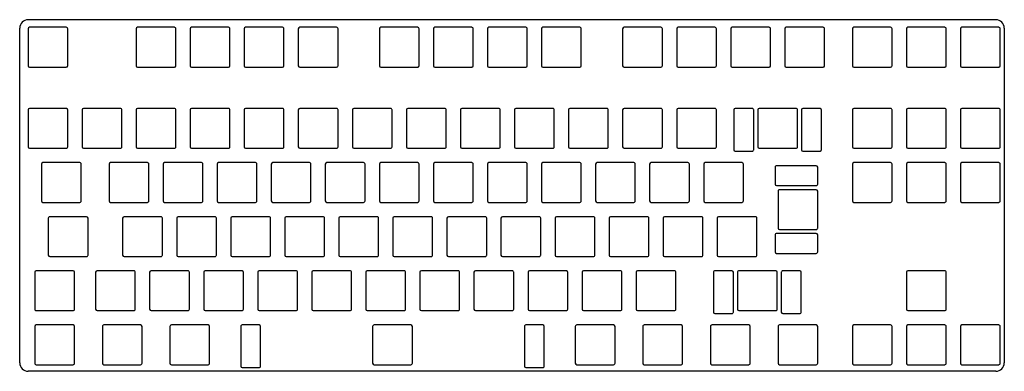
# Model space of a CAD drawing. Extents: x 37 to 384, y -216 to -92.
import ezdxf

# ---------------------------------------------------------------- set-up
doc = ezdxf.new("R2010")
doc.units = 0
doc.layers.add('BLACK', color=7, linetype='CONTINUOUS')

msp = doc.modelspace()

# ---------------------------------------------------------------- linework, layer by layer
at = {"layer": 'BLACK', "linetype": 'CONTINUOUS'}
for p, q in [((380.77, -92.025), (39.767, -92.025)), ((36.767, -212.785), (36.767, -95.025)), ((39.7036, -95.2036), (39.7036, -108.204)), ((53.2036, -94.7036), (40.2036, -94.7036)), ((53.7036, -108.204), (53.7036, -95.2036)), ((77.8036, -95.2036), (77.8036, -108.204)), ((91.3036, -94.7036), (78.3036, -94.7036)), ((91.8036, -108.204), (91.8036, -95.2036)), ((96.8536, -95.2036), (96.8536, -108.204)), ((110.354, -94.7036), (97.3536, -94.7036)), ((110.854, -108.204), (110.854, -95.2036)), ((115.904, -95.2036), (115.904, -108.204)), ((129.404, -94.7036), (116.404, -94.7036)), ((129.904, -108.204), (129.904, -95.2036)), ((134.954, -95.2036), (134.954, -108.204)), ((148.454, -94.7036), (135.454, -94.7036)), ((148.954, -108.204), (148.954, -95.2036)), ((163.529, -95.2036), (163.529, -108.204)), ((177.029, -94.7036), (164.029, -94.7036)), ((177.529, -108.204), (177.529, -95.2036)), ((182.579, -95.2036), (182.579, -108.204)), ((196.079, -94.7036), (183.079, -94.7036)), ((196.579, -108.204), (196.579, -95.2036)), ((201.629, -95.2036), (201.629, -108.204)), ((215.129, -94.7036), (202.129, -94.7036)), ((215.629, -108.204), (215.629, -95.2036)), ((220.679, -95.2036), (220.679, -108.204)), ((234.179, -94.7036), (221.179, -94.7036)), ((234.679, -108.204), (234.679, -95.2036)), ((249.254, -95.2036), (249.254, -108.204)), ((262.754, -94.7036), (249.754, -94.7036)), ((263.254, -108.204), (263.254, -95.2036)), ((268.304, -95.2036), (268.304, -108.204)), ((281.804, -94.7036), (268.804, -94.7036)), ((282.304, -108.204), (282.304, -95.2036)), ((287.354, -95.2036), (287.354, -108.204)), ((300.854, -94.7036), (287.854, -94.7036)), ((301.354, -108.204), (301.354, -95.2036)), ((306.404, -95.2036), (306.404, -108.204)), ((319.904, -94.7036), (306.904, -94.7036)), ((320.404, -108.204), (320.404, -95.2036)), ((330.216, -95.2036), (330.216, -108.204)), ((343.716, -94.7036), (330.716, -94.7036)), ((344.216, -108.204), (344.216, -95.2036)), ((349.266, -95.2036), (349.266, -108.204)), ((362.766, -94.7036), (349.766, -94.7036)), ((363.266, -108.204), (363.266, -95.2036)), ((368.316, -95.2036), (368.316, -108.204)), ((381.816, -94.7036), (368.816, -94.7036)), ((382.316, -108.204), (382.316, -95.2036)), ((383.77, -95.025), (383.767, -212.785)), ((40.2036, -108.704), (53.2036, -108.704)), ((78.3036, -108.704), (91.3036, -108.704)), ((97.3536, -108.704), (110.354, -108.704)), ((116.404, -108.704), (129.404, -108.704)), ((135.454, -108.704), (148.454, -108.704)), ((164.029, -108.704), (177.029, -108.704)), ((183.079, -108.704), (196.079, -108.704)), ((202.129, -108.704), (215.129, -108.704)), ((221.179, -108.704), (234.179, -108.704)), ((249.754, -108.704), (262.754, -108.704)), ((268.804, -108.704), (281.804, -108.704)), ((287.854, -108.704), (300.854, -108.704)), ((306.904, -108.704), (319.904, -108.704)), ((330.716, -108.704), (343.716, -108.704)), ((349.766, -108.704), (362.766, -108.704)), ((368.816, -108.704), (381.816, -108.704)), ((39.7036, -123.779), (39.7036, -136.779)), ((53.2036, -123.279), (40.2036, -123.279)), ((53.7036, -136.779), (53.7036, -123.779)), ((58.7536, -123.779), (58.7536, -136.779)), ((72.2536, -123.279), (59.2536, -123.279)), ((72.7536, -136.779), (72.7536, -123.779)), ((77.8036, -123.779), (77.8036, -136.779)), ((91.3036, -123.279), (78.3036, -123.279)), ((91.8036, -136.779), (91.8036, -123.779)), ((96.8536, -123.779), (96.8536, -136.779)), ((110.354, -123.279), (97.3536, -123.279)), ((110.854, -136.779), (110.854, -123.779)), ((115.904, -123.779), (115.904, -136.779)), ((129.404, -123.279), (116.404, -123.279)), ((129.904, -136.779), (129.904, -123.779)), ((134.954, -123.779), (134.954, -136.779)), ((148.454, -123.279), (135.454, -123.279)), ((148.954, -136.779), (148.954, -123.779)), ((154.004, -123.779), (154.004, -136.779)), ((167.504, -123.279), (154.504, -123.279)), ((168.004, -136.779), (168.004, -123.779)), ((173.054, -123.779), (173.054, -136.779)), ((186.554, -123.279), (173.554, -123.279)), ((187.054, -136.779), (187.054, -123.779)), ((192.104, -123.779), (192.104, -136.779)), ((205.604, -123.279), (192.604, -123.279)), ((206.104, -136.779), (206.104, -123.779)), ((211.154, -123.779), (211.154, -136.779)), ((224.654, -123.279), (211.654, -123.279)), ((225.154, -136.779), (225.154, -123.779)), ((230.204, -123.779), (230.204, -136.779)), ((243.704, -123.279), (230.704, -123.279)), ((244.204, -136.779), (244.204, -123.779)), ((249.254, -123.779), (249.254, -136.779)), ((262.754, -123.279), (249.754, -123.279)), ((263.254, -136.779), (263.254, -123.779)), ((268.304, -123.779), (268.304, -136.779)), ((281.804, -123.279), (268.804, -123.279)), ((282.304, -136.779), (282.304, -123.779)), ((288.441, -123.779), (288.441, -137.779)), ((294.941, -123.279), (288.941, -123.279)), ((295.441, -137.779), (295.441, -123.779)), ((296.879, -123.779), (296.879, -136.779)), ((310.379, -123.279), (297.379, -123.279)), ((310.879, -136.779), (310.879, -123.779)), ((312.317, -123.779), (312.317, -137.779)), ((318.817, -123.279), (312.817, -123.279)), ((319.317, -137.779), (319.317, -123.779)), ((330.216, -123.779), (330.216, -136.779)), ((343.716, -123.279), (330.716, -123.279)), ((344.216, -136.779), (344.216, -123.779)), ((349.266, -123.779), (349.266, -136.779)), ((362.766, -123.279), (349.766, -123.279)), ((363.266, -136.779), (363.266, -123.779)), ((368.316, -123.779), (368.316, -136.779)), ((381.816, -123.279), (368.816, -123.279)), ((382.316, -136.779), (382.316, -123.779)), ((40.2036, -137.279), (53.2036, -137.279)), ((59.2536, -137.279), (72.2536, -137.279)), ((78.3036, -137.279), (91.3036, -137.279)), ((97.3536, -137.279), (110.354, -137.279)), ((116.404, -137.279), (129.404, -137.279)), ((135.454, -137.279), (148.454, -137.279)), ((154.504, -137.279), (167.504, -137.279)), ((173.554, -137.279), (186.554, -137.279)), ((192.604, -137.279), (205.604, -137.279)), ((211.654, -137.279), (224.654, -137.279)), ((230.704, -137.279), (243.704, -137.279)), ((249.754, -137.279), (262.754, -137.279)), ((268.804, -137.279), (281.804, -137.279)), ((288.941, -138.279), (294.941, -138.279)), ((297.379, -137.279), (310.379, -137.279)), ((312.817, -138.279), (318.817, -138.279)), ((330.716, -137.279), (343.716, -137.279)), ((349.766, -137.279), (362.766, -137.279)), ((368.816, -137.279), (381.816, -137.279)), ((44.4661, -142.829), (44.4661, -155.829)), ((57.9661, -142.329), (44.9661, -142.329)), ((58.4661, -155.829), (58.4661, -142.829)), ((68.2786, -142.829), (68.2786, -155.829)), ((81.7786, -142.329), (68.7786, -142.329)), ((82.2786, -155.829), (82.2786, -142.829)), ((87.3286, -142.829), (87.3286, -155.829)), ((100.829, -142.329), (87.8286, -142.329)), ((101.329, -155.829), (101.329, -142.829)), ((106.379, -142.829), (106.379, -155.829)), ((119.879, -142.329), (106.879, -142.329)), ((120.379, -155.829), (120.379, -142.829)), ((125.429, -142.829), (125.429, -155.829)), ((138.929, -142.329), (125.929, -142.329)), ((139.429, -155.829), (139.429, -142.829)), ((144.479, -142.829), (144.479, -155.829)), ((157.979, -142.329), (144.979, -142.329)), ((158.479, -155.829), (158.479, -142.829)), ((163.529, -142.829), (163.529, -155.829)), ((177.029, -142.329), (164.029, -142.329)), ((177.529, -155.829), (177.529, -142.829)), ((182.579, -142.829), (182.579, -155.829)), ((196.079, -142.329), (183.079, -142.329)), ((196.579, -155.829), (196.579, -142.829)), ((201.629, -142.829), (201.629, -155.829)), ((215.129, -142.329), (202.129, -142.329)), ((215.629, -155.829), (215.629, -142.829)), ((220.679, -142.829), (220.679, -155.829)), ((234.179, -142.329), (221.179, -142.329)), ((234.679, -155.829), (234.679, -142.829)), ((239.729, -142.829), (239.729, -155.829)), ((253.229, -142.329), (240.229, -142.329)), ((253.729, -155.829), (253.729, -142.829)), ((258.779, -142.829), (258.779, -155.829)), ((272.279, -142.329), (259.279, -142.329)), ((272.779, -155.829), (272.779, -142.829)), ((277.829, -142.829), (277.829, -155.829)), ((291.329, -142.329), (278.329, -142.329)), ((291.829, -155.829), (291.829, -142.829)), ((303.022, -143.916), (303.022, -149.916)), ((317.522, -143.416), (303.522, -143.416)), ((318.022, -149.916), (318.022, -143.916)), ((330.216, -142.829), (330.216, -155.829)), ((343.716, -142.329), (330.716, -142.329)), ((344.216, -155.829), (344.216, -142.829)), ((349.266, -142.829), (349.266, -155.829)), ((362.766, -142.329), (349.766, -142.329)), ((363.266, -155.829), (363.266, -142.829)), ((368.316, -142.829), (368.316, -155.829)), ((381.816, -142.329), (368.816, -142.329)), ((382.316, -155.829), (382.316, -142.829)), ((303.522, -150.416), (317.522, -150.416)), ((304.022, -152.354), (304.022, -165.354)), ((317.522, -151.854), (304.522, -151.854)), ((318.022, -165.354), (318.022, -152.354)), ((44.9661, -156.329), (57.9661, -156.329)), ((68.7786, -156.329), (81.7786, -156.329)), ((87.8286, -156.329), (100.829, -156.329)), ((106.879, -156.329), (119.879, -156.329)), ((125.929, -156.329), (138.929, -156.329)), ((144.979, -156.329), (157.979, -156.329)), ((164.029, -156.329), (177.029, -156.329)), ((183.079, -156.329), (196.079, -156.329)), ((202.129, -156.329), (215.129, -156.329)), ((221.179, -156.329), (234.179, -156.329)), ((240.229, -156.329), (253.229, -156.329)), ((259.279, -156.329), (272.279, -156.329)), ((278.329, -156.329), (291.329, -156.329)), ((330.716, -156.329), (343.716, -156.329)), ((349.766, -156.329), (362.766, -156.329)), ((368.816, -156.329), (381.816, -156.329)), ((46.8473, -161.879), (46.8473, -174.879)), ((60.3473, -161.379), (47.3473, -161.379)), ((60.8473, -174.879), (60.8473, -161.879)), ((73.0411, -161.879), (73.0411, -174.879)), ((86.5411, -161.379), (73.5411, -161.379)), ((87.0411, -174.879), (87.0411, -161.879)), ((92.0911, -161.879), (92.0911, -174.879)), ((105.591, -161.379), (92.5911, -161.379)), ((106.091, -174.879), (106.091, -161.879)), ((111.141, -161.879), (111.141, -174.879)), ((124.641, -161.379), (111.641, -161.379)), ((125.141, -174.879), (125.141, -161.879)), ((130.191, -161.879), (130.191, -174.879)), ((143.691, -161.379), (130.691, -161.379)), ((144.191, -174.879), (144.191, -161.879)), ((149.241, -161.879), (149.241, -174.879)), ((162.741, -161.379), (149.741, -161.379)), ((163.241, -174.879), (163.241, -161.879)), ((168.291, -161.879), (168.291, -174.879)), ((181.791, -161.379), (168.791, -161.379)), ((182.291, -174.879), (182.291, -161.879)), ((187.341, -161.879), (187.341, -174.879)), ((200.841, -161.379), (187.841, -161.379)), ((201.341, -174.879), (201.341, -161.879)), ((206.391, -161.879), (206.391, -174.879)), ((219.891, -161.379), (206.891, -161.379)), ((220.391, -174.879), (220.391, -161.879)), ((225.441, -161.879), (225.441, -174.879)), ((238.941, -161.379), (225.941, -161.379)), ((239.441, -174.879), (239.441, -161.879)), ((244.491, -161.879), (244.491, -174.879)), ((257.991, -161.379), (244.991, -161.379)), ((258.491, -174.879), (258.491, -161.879)), ((263.541, -161.879), (263.541, -174.879)), ((277.041, -161.379), (264.041, -161.379)), ((277.541, -174.879), (277.541, -161.879)), ((282.591, -161.879), (282.591, -174.879)), ((296.091, -161.379), (283.091, -161.379)), ((296.591, -174.879), (296.591, -161.879)), ((304.522, -165.854), (317.522, -165.854)), ((303.022, -167.792), (303.022, -173.792)), ((317.522, -167.292), (303.522, -167.292)), ((318.022, -173.792), (318.022, -167.792)), ((47.3473, -175.379), (60.3473, -175.379)), ((73.5411, -175.379), (86.5411, -175.379)), ((92.5911, -175.379), (105.591, -175.379)), ((111.641, -175.379), (124.641, -175.379)), ((130.691, -175.379), (143.691, -175.379)), ((149.741, -175.379), (162.741, -175.379)), ((168.791, -175.379), (181.791, -175.379)), ((187.841, -175.379), (200.841, -175.379)), ((206.891, -175.379), (219.891, -175.379)), ((225.941, -175.379), (238.941, -175.379)), ((244.991, -175.379), (257.991, -175.379)), ((264.041, -175.379), (277.041, -175.379)), ((283.091, -175.379), (296.091, -175.379)), ((303.522, -174.292), (317.522, -174.292)), ((55.5848, -180.429), (42.5848, -180.429)), ((77.0161, -180.429), (64.0161, -180.429)), ((96.0661, -180.429), (83.0661, -180.429)), ((115.116, -180.429), (102.116, -180.429)), ((134.166, -180.429), (121.166, -180.429)), ((153.216, -180.429), (140.216, -180.429)), ((172.266, -180.429), (159.266, -180.429)), ((191.316, -180.429), (178.316, -180.429)), ((210.366, -180.429), (197.366, -180.429)), ((229.416, -180.429), (216.416, -180.429)), ((248.466, -180.429), (235.466, -180.429)), ((267.516, -180.429), (254.516, -180.429)), ((287.797, -180.429), (281.797, -180.429)), ((303.235, -180.429), (290.235, -180.429)), ((311.673, -180.429), (305.673, -180.429)), ((362.766, -180.429), (349.766, -180.429)), ((42.0848, -180.929), (42.0848, -193.929)), ((56.0848, -193.929), (56.0848, -180.929)), ((63.5161, -180.929), (63.5161, -193.929)), ((77.5161, -193.929), (77.5161, -180.929)), ((82.5661, -180.929), (82.5661, -193.929)), ((96.5661, -193.929), (96.5661, -180.929)), ((101.616, -180.929), (101.616, -193.929)), ((115.616, -193.929), (115.616, -180.929)), ((120.666, -180.929), (120.666, -193.929)), ((134.666, -193.929), (134.666, -180.929)), ((139.716, -180.929), (139.716, -193.929)), ((153.716, -193.929), (153.716, -180.929)), ((158.766, -180.929), (158.766, -193.929)), ((172.766, -193.929), (172.766, -180.929)), ((177.816, -180.929), (177.816, -193.929)), ((191.816, -193.929), (191.816, -180.929)), ((196.866, -180.929), (196.866, -193.929)), ((210.866, -193.929), (210.866, -180.929)), ((215.916, -180.929), (215.916, -193.929)), ((229.916, -193.929), (229.916, -180.929)), ((234.966, -180.929), (234.966, -193.929)), ((248.966, -193.929), (248.966, -180.929)), ((254.016, -180.929), (254.016, -193.929)), ((268.016, -193.929), (268.016, -180.929)), ((281.297, -180.929), (281.297, -194.929)), ((288.297, -194.929), (288.297, -180.929)), ((289.735, -180.929), (289.735, -193.929)), ((303.735, -193.929), (303.735, -180.929)), ((305.173, -180.929), (305.173, -194.929)), ((312.173, -194.929), (312.173, -180.929)), ((349.266, -180.929), (349.266, -193.929)), ((363.266, -193.929), (363.266, -180.929)), ((42.5848, -194.429), (55.5848, -194.429)), ((64.0161, -194.429), (77.0161, -194.429)), ((83.0661, -194.429), (96.0661, -194.429)), ((102.116, -194.429), (115.116, -194.429)), ((121.166, -194.429), (134.166, -194.429)), ((140.216, -194.429), (153.216, -194.429)), ((159.266, -194.429), (172.266, -194.429)), ((178.316, -194.429), (191.316, -194.429)), ((197.366, -194.429), (210.366, -194.429)), ((216.416, -194.429), (229.416, -194.429)), ((235.466, -194.429), (248.466, -194.429)), ((254.516, -194.429), (267.516, -194.429)), ((281.797, -195.429), (287.797, -195.429)), ((290.235, -194.429), (303.235, -194.429)), ((305.673, -195.429), (311.673, -195.429)), ((349.766, -194.429), (362.766, -194.429)), ((42.0848, -199.979), (42.0848, -212.979)), ((55.5848, -199.479), (42.5848, -199.479)), ((56.0848, -212.979), (56.0848, -199.979)), ((65.8973, -199.979), (65.8973, -212.979)), ((79.3973, -199.479), (66.3973, -199.479)), ((79.8973, -212.979), (79.8973, -199.979)), ((89.7098, -199.979), (89.7098, -212.979)), ((103.21, -199.479), (90.2098, -199.479)), ((103.71, -212.979), (103.71, -199.979)), ((114.647, -199.979), (114.647, -213.979)), ((121.147, -199.479), (115.147, -199.479)), ((121.647, -213.979), (121.647, -199.979)), ((161.147, -199.979), (161.147, -212.979)), ((174.647, -199.479), (161.647, -199.479)), ((175.147, -212.979), (175.147, -199.979)), ((214.647, -199.979), (214.647, -213.979)), ((221.147, -199.479), (215.147, -199.479)), ((221.647, -213.979), (221.647, -199.979)), ((232.585, -199.979), (232.585, -212.979)), ((246.085, -199.479), (233.085, -199.479)), ((246.585, -212.979), (246.585, -199.979)), ((256.397, -199.979), (256.397, -212.979)), ((269.897, -199.479), (256.897, -199.479)), ((270.397, -212.979), (270.397, -199.979)), ((280.21, -199.979), (280.21, -212.979)), ((293.71, -199.479), (280.71, -199.479)), ((294.21, -212.979), (294.21, -199.979)), ((304.022, -199.979), (304.022, -212.979)), ((317.522, -199.479), (304.522, -199.479)), ((318.022, -212.979), (318.022, -199.979)), ((330.216, -199.979), (330.216, -212.979)), ((343.716, -199.479), (330.716, -199.479)), ((344.216, -212.979), (344.216, -199.979)), ((349.266, -199.979), (349.266, -212.979)), ((362.766, -199.479), (349.766, -199.479)), ((363.266, -212.979), (363.266, -199.979)), ((368.316, -199.979), (368.316, -212.979)), ((381.816, -199.479), (368.816, -199.479)), ((382.316, -212.979), (382.316, -199.979)), ((42.5848, -213.479), (55.5848, -213.479)), ((66.3973, -213.479), (79.3973, -213.479)), ((90.2098, -213.479), (103.21, -213.479)), ((115.147, -214.479), (121.147, -214.479)), ((161.647, -213.479), (174.647, -213.479)), ((215.147, -214.479), (221.147, -214.479)), ((233.085, -213.479), (246.085, -213.479)), ((256.897, -213.479), (269.897, -213.479)), ((280.71, -213.479), (293.71, -213.479)), ((304.522, -213.479), (317.522, -213.479)), ((330.716, -213.479), (343.716, -213.479)), ((349.766, -213.479), (362.766, -213.479)), ((368.816, -213.479), (381.816, -213.479)), ((380.767, -215.785), (39.767, -215.785))]:
    msp.add_line(p, q, dxfattribs=at)
at = {"layer": 'BLACK'}
for centre, radius, start, end in [((39.767, -95.025), 3, 90, 180), ((380.77, -95.025), 3, 0, 90), ((40.2036, -95.2036), 0.5, 90.0054, 179.995), ((53.2036, -95.2036), 0.5, 0.005386, 90.0054), ((78.3036, -95.2036), 0.5, 90.0054, 179.995), ((91.3036, -95.2036), 0.5, 0.005386, 90.0054), ((97.3536, -95.2036), 0.5, 90.0054, 179.995), ((110.354, -95.2036), 0.5, 0.005386, 90.0054), ((116.404, -95.2036), 0.5, 90.0054, 179.995), ((129.404, -95.2036), 0.5, 0.005386, 90.0054), ((135.454, -95.2036), 0.5, 90.0054, 179.995), ((148.454, -95.2036), 0.5, 0.005386, 90.0054), ((164.029, -95.2036), 0.5, 90.0054, 179.995), ((177.029, -95.2036), 0.5, 0.005386, 90.0054), ((183.079, -95.2036), 0.5, 90.0054, 179.995), ((196.079, -95.2036), 0.5, 0.005386, 90.0054), ((202.129, -95.2036), 0.5, 90.0054, 179.995), ((215.129, -95.2036), 0.5, 0.005386, 90.0054), ((221.179, -95.2036), 0.5, 90.0054, 179.995), ((234.179, -95.2036), 0.5, 0.005386, 90.0054), ((249.754, -95.2036), 0.5, 90.0054, 179.995), ((262.754, -95.2036), 0.5, 0.005386, 90.0054), ((268.804, -95.2036), 0.5, 90.0054, 179.995), ((281.804, -95.2036), 0.5, 0.005386, 90.0054), ((287.854, -95.2036), 0.5, 90.0054, 179.995), ((300.854, -95.2036), 0.5, 0.005386, 90.0054), ((306.904, -95.2036), 0.5, 90.0054, 179.995), ((319.904, -95.2036), 0.5, 0.005386, 90.0054), ((330.716, -95.2036), 0.5, 90.0054, 179.995), ((343.716, -95.2036), 0.5, 0.005386, 90.0054), ((349.766, -95.2036), 0.5, 90.0054, 179.995), ((362.766, -95.2036), 0.5, 0.005386, 90.0054), ((368.816, -95.2036), 0.5, 90.0054, 179.995), ((381.816, -95.2036), 0.5, 0.005386, 90.0054), ((40.2036, -108.204), 0.5, -180.005, -90.0054), ((53.2036, -108.204), 0.5, -90.0054, 0.005386), ((78.3036, -108.204), 0.5, -180.005, -90.0054), ((91.3036, -108.204), 0.5, -90.0054, 0.005386), ((97.3536, -108.204), 0.5, -180.005, -90.0054), ((110.354, -108.204), 0.5, -90.0054, 0.005386), ((116.404, -108.204), 0.5, -180.005, -90.0054), ((129.404, -108.204), 0.5, -90.0054, 0.005386), ((135.454, -108.204), 0.5, -180.005, -90.0054), ((148.454, -108.204), 0.5, -90.0054, 0.005386), ((164.029, -108.204), 0.5, -180.005, -90.0054), ((177.029, -108.204), 0.5, -90.0054, 0.005386), ((183.079, -108.204), 0.5, -180.005, -90.0054), ((196.079, -108.204), 0.5, -90.0054, 0.005386), ((202.129, -108.204), 0.5, -180.005, -90.0054), ((215.129, -108.204), 0.5, -90.0054, 0.005386), ((221.179, -108.204), 0.5, -180.005, -90.0054), ((234.179, -108.204), 0.5, -90.0054, 0.005386), ((249.754, -108.204), 0.5, -180.005, -90.0054), ((262.754, -108.204), 0.5, -90.0054, 0.005386), ((268.804, -108.204), 0.5, -180.005, -90.0054), ((281.804, -108.204), 0.5, -90.0054, 0.005386), ((287.854, -108.204), 0.5, -180.005, -90.0054), ((300.854, -108.204), 0.5, -90.0054, 0.005386), ((306.904, -108.204), 0.5, -180.005, -90.0054), ((319.904, -108.204), 0.5, -90.0054, 0.005386), ((330.716, -108.204), 0.5, -180.005, -90.0054), ((343.716, -108.204), 0.5, -90.0054, 0.005386), ((349.766, -108.204), 0.5, -180.005, -90.0054), ((362.766, -108.204), 0.5, -90.0054, 0.005386), ((368.816, -108.204), 0.5, -180.005, -90.0054), ((381.816, -108.204), 0.5, -90.0054, 0.005386), ((40.2036, -123.779), 0.5, 90.0054, 179.995), ((53.2036, -123.779), 0.5, 0.005386, 90.0054), ((59.2536, -123.779), 0.5, 90.0054, 179.995), ((72.2536, -123.779), 0.5, 0.005386, 90.0054), ((78.3036, -123.779), 0.5, 90.0054, 179.995), ((91.3036, -123.779), 0.5, 0.005386, 90.0054), ((97.3536, -123.779), 0.5, 90.0054, 179.995), ((110.354, -123.779), 0.5, 0.005386, 90.0054), ((116.404, -123.779), 0.5, 90.0054, 179.995), ((129.404, -123.779), 0.5, 0.005386, 90.0054), ((135.454, -123.779), 0.5, 90.0054, 179.995), ((148.454, -123.779), 0.5, 0.005386, 90.0054), ((154.504, -123.779), 0.5, 90.0054, 179.995), ((167.504, -123.779), 0.5, 0.005386, 90.0054), ((173.554, -123.779), 0.5, 90.0054, 179.995), ((186.554, -123.779), 0.5, 0.005386, 90.0054), ((192.604, -123.779), 0.5, 90.0054, 179.995), ((205.604, -123.779), 0.5, 0.005386, 90.0054), ((211.654, -123.779), 0.5, 90.0054, 179.995), ((224.654, -123.779), 0.5, 0.005386, 90.0054), ((230.704, -123.779), 0.5, 90.0054, 179.995), ((243.704, -123.779), 0.5, 0.005386, 90.0054), ((249.754, -123.779), 0.5, 90.0054, 179.995), ((262.754, -123.779), 0.5, 0.005386, 90.0054), ((268.804, -123.779), 0.5, 90.0054, 179.995), ((281.804, -123.779), 0.5, 0.005386, 90.0054), ((288.941, -123.779), 0.5, 90.0054, 179.995), ((294.941, -123.779), 0.5, 0.005386, 90.0054), ((297.379, -123.779), 0.5, 90.0054, 179.995), ((310.379, -123.779), 0.5, 0.005386, 90.0054), ((312.817, -123.779), 0.5, 90.0054, 179.995), ((318.817, -123.779), 0.5, 0.005386, 90.0054), ((330.716, -123.779), 0.5, 90.0054, 179.995), ((343.716, -123.779), 0.5, 0.005386, 90.0054), ((349.766, -123.779), 0.5, 90.0054, 179.995), ((362.766, -123.779), 0.5, 0.005386, 90.0054), ((368.816, -123.779), 0.5, 90.0054, 179.995), ((381.816, -123.779), 0.5, 0.005386, 90.0054), ((40.2036, -136.779), 0.5, -180.005, -90.0054), ((53.2036, -136.779), 0.5, -90.0054, 0.005386), ((59.2536, -136.779), 0.5, -180.005, -90.0054), ((72.2536, -136.779), 0.5, -90.0054, 0.005386), ((78.3036, -136.779), 0.5, -180.005, -90.0054), ((91.3036, -136.779), 0.5, -90.0054, 0.005386), ((97.3536, -136.779), 0.5, -180.005, -90.0054), ((110.354, -136.779), 0.5, -90.0054, 0.005386), ((116.404, -136.779), 0.5, -180.005, -90.0054), ((129.404, -136.779), 0.5, -90.0054, 0.005386), ((135.454, -136.779), 0.5, -180.005, -90.0054), ((148.454, -136.779), 0.5, -90.0054, 0.005386), ((154.504, -136.779), 0.5, -180.005, -90.0054), ((167.504, -136.779), 0.5, -90.0054, 0.005386), ((173.554, -136.779), 0.5, -180.005, -90.0054), ((186.554, -136.779), 0.5, -90.0054, 0.005386), ((192.604, -136.779), 0.5, -180.005, -90.0054), ((205.604, -136.779), 0.5, -90.0054, 0.005386), ((211.654, -136.779), 0.5, -180.005, -90.0054), ((224.654, -136.779), 0.5, -90.0054, 0.005386), ((230.704, -136.779), 0.5, -180.005, -90.0054), ((243.704, -136.779), 0.5, -90.0054, 0.005386), ((249.754, -136.779), 0.5, -180.005, -90.0054), ((262.754, -136.779), 0.5, -90.0054, 0.005386), ((268.804, -136.779), 0.5, -180.005, -90.0054), ((281.804, -136.779), 0.5, -90.0054, 0.005386), ((288.941, -137.779), 0.5, -180.005, -90.0054), ((294.941, -137.779), 0.5, -90.0054, 0.005386), ((297.379, -136.779), 0.5, -180.005, -90.0054), ((310.379, -136.779), 0.5, -90.0054, 0.005386), ((312.817, -137.779), 0.5, -180.005, -90.0054), ((318.817, -137.779), 0.5, -90.0054, 0.005386), ((330.716, -136.779), 0.5, -180.005, -90.0054), ((343.716, -136.779), 0.5, -90.0054, 0.005386), ((349.766, -136.779), 0.5, -180.005, -90.0054), ((362.766, -136.779), 0.5, -90.0054, 0.005386), ((368.816, -136.779), 0.5, -180.005, -90.0054), ((381.816, -136.779), 0.5, -90.0054, 0.005386), ((44.9661, -142.829), 0.5, 90.0054, 179.995), ((57.9661, -142.829), 0.5, 0.005386, 90.0054), ((68.7786, -142.829), 0.5, 90.0054, 179.995), ((81.7786, -142.829), 0.5, 0.005386, 90.0054), ((87.8286, -142.829), 0.5, 90.0054, 179.995), ((100.829, -142.829), 0.5, 0.005386, 90.0054), ((106.879, -142.829), 0.5, 90.0054, 179.995), ((119.879, -142.829), 0.5, 0.005386, 90.0054), ((125.929, -142.829), 0.5, 90.0054, 179.995), ((138.929, -142.829), 0.5, 0.005386, 90.0054), ((144.979, -142.829), 0.5, 90.0054, 179.995), ((157.979, -142.829), 0.5, 0.005386, 90.0054), ((164.029, -142.829), 0.5, 90.0054, 179.995), ((177.029, -142.829), 0.5, 0.005386, 90.0054), ((183.079, -142.829), 0.5, 90.0054, 179.995), ((196.079, -142.829), 0.5, 0.005386, 90.0054), ((202.129, -142.829), 0.5, 90.0054, 179.995), ((215.129, -142.829), 0.5, 0.005386, 90.0054), ((221.179, -142.829), 0.5, 90.0054, 179.995), ((234.179, -142.829), 0.5, 0.005386, 90.0054), ((240.229, -142.829), 0.5, 90.0054, 179.995), ((253.229, -142.829), 0.5, 0.005386, 90.0054), ((259.279, -142.829), 0.5, 90.0054, 179.995), ((272.279, -142.829), 0.5, 0.005386, 90.0054), ((278.329, -142.829), 0.5, 90.0054, 179.995), ((291.329, -142.829), 0.5, 0.005386, 90.0054), ((303.522, -143.915), 0.5, -270, -179.994), ((317.522, -143.916), 0.5, 0.005385, 89.9882), ((330.716, -142.829), 0.5, 90.0054, 179.995), ((343.716, -142.829), 0.5, 0.005386, 90.0054), ((349.766, -142.829), 0.5, 90.0054, 179.995), ((362.766, -142.829), 0.5, 0.005386, 90.0054), ((368.816, -142.829), 0.5, 90.0054, 179.995), ((381.816, -142.829), 0.5, 0.005386, 90.0054), ((303.522, -149.915), 0.5001, -179.994, -90.0111), ((304.522, -152.353), 0.5, -270, -179.994), ((317.522, -149.916), 0.5, -89.9997, 0.005386), ((317.522, -152.354), 0.5, 0.005385, 89.9882), ((44.9661, -155.829), 0.5, -180.005, -90.0054), ((57.9661, -155.829), 0.5, -90.0054, 0.005386), ((68.7786, -155.829), 0.5, -180.005, -90.0054), ((81.7786, -155.829), 0.5, -90.0054, 0.005386), ((87.8286, -155.829), 0.5, -180.005, -90.0054), ((100.829, -155.829), 0.5, -90.0054, 0.005386), ((106.879, -155.829), 0.5, -180.005, -90.0054), ((119.879, -155.829), 0.5, -90.0054, 0.005386), ((125.929, -155.829), 0.5, -180.005, -90.0054), ((138.929, -155.829), 0.5, -90.0054, 0.005386), ((144.979, -155.829), 0.5, -180.005, -90.0054), ((157.979, -155.829), 0.5, -90.0054, 0.005386), ((164.029, -155.829), 0.5, -180.005, -90.0054), ((177.029, -155.829), 0.5, -90.0054, 0.005386), ((183.079, -155.829), 0.5, -180.005, -90.0054), ((196.079, -155.829), 0.5, -90.0054, 0.005386), ((202.129, -155.829), 0.5, -180.005, -90.0054), ((215.129, -155.829), 0.5, -90.0054, 0.005386), ((221.179, -155.829), 0.5, -180.005, -90.0054), ((234.179, -155.829), 0.5, -90.0054, 0.005386), ((240.229, -155.829), 0.5, -180.005, -90.0054), ((253.229, -155.829), 0.5, -90.0054, 0.005386), ((259.279, -155.829), 0.5, -180.005, -90.0054), ((272.279, -155.829), 0.5, -90.0054, 0.005386), ((278.329, -155.829), 0.5, -180.005, -90.0054), ((291.329, -155.829), 0.5, -90.0054, 0.005386), ((330.716, -155.829), 0.5, -180.005, -90.0054), ((343.716, -155.829), 0.5, -90.0054, 0.005386), ((349.766, -155.829), 0.5, -180.005, -90.0054), ((362.766, -155.829), 0.5, -90.0054, 0.005386), ((368.816, -155.829), 0.5, -180.005, -90.0054), ((381.816, -155.829), 0.5, -90.0054, 0.005386), ((47.3473, -161.879), 0.5, -270, -179.994), ((60.3472, -161.879), 0.5, 0.005385, 89.9882), ((73.5411, -161.879), 0.5, 90.0054, 179.995), ((86.5411, -161.879), 0.5, 0.005386, 90.0054), ((92.5911, -161.879), 0.5, 90.0054, 179.995), ((105.591, -161.879), 0.5, 0.005386, 90.0054), ((111.641, -161.879), 0.5, 90.0054, 179.995), ((124.641, -161.879), 0.5, 0.005386, 90.0054), ((130.691, -161.879), 0.5, 90.0054, 179.995), ((143.691, -161.879), 0.5, 0.005386, 90.0054), ((149.741, -161.879), 0.5, 90.0054, 179.995), ((162.741, -161.879), 0.5, 0.005386, 90.0054), ((168.791, -161.879), 0.5, 90.0054, 179.995), ((181.791, -161.879), 0.5, 0.005386, 90.0054), ((187.841, -161.879), 0.5, 90.0054, 179.995), ((200.841, -161.879), 0.5, 0.005386, 90.0054), ((206.891, -161.879), 0.5, 90.0054, 179.995), ((219.891, -161.879), 0.5, 0.005386, 90.0054), ((225.941, -161.879), 0.5, 90.0054, 179.995), ((238.941, -161.879), 0.5, 0.005386, 90.0054), ((244.991, -161.879), 0.5, 90.0054, 179.995), ((257.991, -161.879), 0.5, 0.005386, 90.0054), ((264.041, -161.879), 0.5, 90.0054, 179.995), ((277.041, -161.879), 0.5, 0.005386, 90.0054), ((283.091, -161.879), 0.5, 90.0054, 179.995), ((296.091, -161.879), 0.5, 0.005386, 90.0054), ((304.522, -165.353), 0.5001, -179.994, -90.0111), ((317.522, -165.354), 0.5, -89.9997, 0.005386), ((303.522, -167.791), 0.5, -270, -179.994), ((317.522, -167.792), 0.5, 0.005385, 89.9882), ((47.3474, -174.879), 0.5001, -179.994, -90.0111), ((60.3473, -174.879), 0.5, -89.9997, 0.005386), ((73.5411, -174.879), 0.5, -180.005, -90.0054), ((86.5411, -174.879), 0.5, -90.0054, 0.005386), ((92.5911, -174.879), 0.5, -180.005, -90.0054), ((105.591, -174.879), 0.5, -90.0054, 0.005386), ((111.641, -174.879), 0.5, -180.005, -90.0054), ((124.641, -174.879), 0.5, -90.0054, 0.005386), ((130.691, -174.879), 0.5, -180.005, -90.0054), ((143.691, -174.879), 0.5, -90.0054, 0.005386), ((149.741, -174.879), 0.5, -180.005, -90.0054), ((162.741, -174.879), 0.5, -90.0054, 0.005386), ((168.791, -174.879), 0.5, -180.005, -90.0054), ((181.791, -174.879), 0.5, -90.0054, 0.005386), ((187.841, -174.879), 0.5, -180.005, -90.0054), ((200.841, -174.879), 0.5, -90.0054, 0.005386), ((206.891, -174.879), 0.5, -180.005, -90.0054), ((219.891, -174.879), 0.5, -90.0054, 0.005386), ((225.941, -174.879), 0.5, -180.005, -90.0054), ((238.941, -174.879), 0.5, -90.0054, 0.005386), ((244.991, -174.879), 0.5, -180.005, -90.0054), ((257.991, -174.879), 0.5, -90.0054, 0.005386), ((264.041, -174.879), 0.5, -180.005, -90.0054), ((277.041, -174.879), 0.5, -90.0054, 0.005386), ((283.091, -174.879), 0.5, -180.005, -90.0054), ((296.091, -174.879), 0.5, -90.0054, 0.005386), ((303.522, -173.791), 0.5001, -179.994, -90.0111), ((317.522, -173.792), 0.5, -89.9997, 0.005386), ((42.5848, -180.929), 0.5, 89.9997, 179.995), ((55.5847, -180.929), 0.5, 0.005385, 89.9882), ((64.0161, -180.929), 0.5, 90.0054, 179.995), ((77.0161, -180.929), 0.5, 0.005386, 90.0054), ((83.0661, -180.929), 0.5, 90.0054, 179.995), ((96.0661, -180.929), 0.5, 0.005386, 90.0054), ((102.116, -180.929), 0.5, 90.0054, 179.995), ((115.116, -180.929), 0.5, 0.005386, 90.0054), ((121.166, -180.929), 0.5, 90.0054, 179.995), ((134.166, -180.929), 0.5, 0.005386, 90.0054), ((140.216, -180.929), 0.5, 90.0054, 179.995), ((153.216, -180.929), 0.5, 0.005386, 90.0054), ((159.266, -180.929), 0.5, 90.0054, 179.995), ((172.266, -180.929), 0.5, 0.005386, 90.0054), ((178.316, -180.929), 0.5, 90.0054, 179.995), ((191.316, -180.929), 0.5, 0.005386, 90.0054), ((197.366, -180.929), 0.5, 90.0054, 179.995), ((210.366, -180.929), 0.5, 0.005386, 90.0054), ((216.416, -180.929), 0.5, 90.0054, 179.995), ((229.416, -180.929), 0.5, 0.005386, 90.0054), ((235.466, -180.929), 0.5, 90.0054, 179.995), ((248.466, -180.929), 0.5, 0.005386, 90.0054), ((254.516, -180.929), 0.5, 90.0054, 179.995), ((267.516, -180.929), 0.5, 0.005386, 90.0054), ((281.797, -180.928), 0.5, -270, -179.994), ((287.797, -180.929), 0.5, 0.005385, 89.9882), ((290.235, -180.928), 0.5, -270, -179.994), ((303.235, -180.929), 0.5, 0.005385, 89.9882), ((305.673, -180.928), 0.5, -270, -179.994), ((311.673, -180.929), 0.5, 0.005385, 89.9882), ((349.766, -180.929), 0.5, 90.0054, 179.995), ((362.766, -180.929), 0.5, 0.005386, 90.0054), ((42.5848, -193.929), 0.5, -180.005, -89.9997), ((55.5848, -193.929), 0.5, -89.9997, 0.005386), ((64.0161, -193.929), 0.5, -180.005, -90.0054), ((77.0161, -193.929), 0.5, -90.0054, 0.005386), ((83.0661, -193.929), 0.5, -180.005, -90.0054), ((96.0661, -193.929), 0.5, -90.0054, 0.005386), ((102.116, -193.929), 0.5, -180.005, -90.0054), ((115.116, -193.929), 0.5, -90.0054, 0.005386), ((121.166, -193.929), 0.5, -180.005, -90.0054), ((134.166, -193.929), 0.5, -90.0054, 0.005386), ((140.216, -193.929), 0.5, -180.005, -90.0054), ((153.216, -193.929), 0.5, -90.0054, 0.005386), ((159.266, -193.929), 0.5, -180.005, -90.0054), ((172.266, -193.929), 0.5, -90.0054, 0.005386), ((178.316, -193.929), 0.5, -180.005, -90.0054), ((191.316, -193.929), 0.5, -90.0054, 0.005386), ((197.366, -193.929), 0.5, -180.005, -90.0054), ((210.366, -193.929), 0.5, -90.0054, 0.005386), ((216.416, -193.929), 0.5, -180.005, -90.0054), ((229.416, -193.929), 0.5, -90.0054, 0.005386), ((235.466, -193.929), 0.5, -180.005, -90.0054), ((248.466, -193.929), 0.5, -90.0054, 0.005386), ((254.516, -193.929), 0.5, -180.005, -90.0054), ((267.516, -193.929), 0.5, -90.0054, 0.005386), ((290.235, -193.928), 0.5001, -179.994, -90.0111), ((303.235, -193.929), 0.5, -89.9997, 0.005386), ((349.766, -193.929), 0.5, -180.005, -90.0054), ((362.766, -193.929), 0.5, -90.0054, 0.005386), ((281.797, -194.928), 0.5001, -179.994, -90.0111), ((287.797, -194.929), 0.5, -89.9997, 0.005386), ((305.673, -194.928), 0.5001, -179.994, -90.0111), ((311.673, -194.929), 0.5, -89.9997, 0.005386), ((42.5848, -199.979), 0.5, 89.9997, 179.995), ((55.5847, -199.979), 0.5, 0.005385, 89.9882), ((66.3973, -199.978), 0.5, -270, -179.994), ((79.3972, -199.979), 0.5, 0.005385, 89.9882), ((90.2098, -199.978), 0.5, -270, -179.994), ((103.21, -199.979), 0.5, 0.005385, 89.9882), ((115.147, -199.978), 0.5, -270, -179.994), ((121.147, -199.979), 0.5, 0.005385, 89.9882), ((161.647, -199.978), 0.5, -270, -179.994), ((174.647, -199.979), 0.5, 0.005385, 89.9882), ((215.147, -199.978), 0.5, -270, -179.994), ((221.147, -199.979), 0.5, 0.005385, 89.9882), ((233.085, -199.978), 0.5, -270, -179.994), ((246.085, -199.979), 0.5, 0.005385, 89.9882), ((256.897, -199.978), 0.5, -270, -179.994), ((269.897, -199.979), 0.5, 0.005385, 89.9882), ((280.71, -199.978), 0.5, -270, -179.994), ((293.71, -199.979), 0.5, 0.005385, 89.9882), ((304.522, -199.978), 0.5, -270, -179.994), ((317.522, -199.979), 0.5, 0.005385, 89.9882), ((330.716, -199.979), 0.5, 90.0054, 179.995), ((343.716, -199.979), 0.5, 0.005386, 90.0054), ((349.766, -199.979), 0.5, 90.0054, 179.995), ((362.766, -199.979), 0.5, 0.005386, 90.0054), ((368.816, -199.979), 0.5, 90.0054, 179.995), ((381.816, -199.979), 0.5, 0.005386, 90.0054), ((39.767, -212.785), 3, -180, -90), ((42.5848, -212.979), 0.5, -180.005, -89.9997), ((55.5848, -212.979), 0.5, -89.9997, 0.005386), ((66.3974, -212.978), 0.5001, -179.994, -90.0111), ((79.3973, -212.979), 0.5, -89.9997, 0.005386), ((90.2099, -212.978), 0.5001, -179.994, -90.0111), ((103.21, -212.979), 0.5, -89.9997, 0.005386), ((115.147, -213.978), 0.5001, -179.994, -90.0111), ((121.147, -213.979), 0.5, -89.9997, 0.005386), ((161.647, -212.978), 0.5001, -179.994, -90.0111), ((174.647, -212.979), 0.5, -89.9997, 0.005386), ((215.147, -213.978), 0.5001, -179.994, -90.0111), ((221.147, -213.979), 0.5, -89.9997, 0.005386), ((233.085, -212.978), 0.5001, -179.994, -90.0111), ((246.085, -212.979), 0.5, -89.9997, 0.005386), ((256.897, -212.978), 0.5001, -179.994, -90.0111), ((269.897, -212.979), 0.5, -89.9997, 0.005386), ((280.71, -212.978), 0.5001, -179.994, -90.0111), ((293.71, -212.979), 0.5, -89.9997, 0.005386), ((304.522, -212.978), 0.5001, -179.994, -90.0111), ((317.522, -212.979), 0.5, -89.9997, 0.005386), ((330.716, -212.979), 0.5, -180.005, -90.0054), ((343.716, -212.979), 0.5, -90.0054, 0.005386), ((349.766, -212.979), 0.5, -180.005, -90.0054), ((362.766, -212.979), 0.5, -90.0054, 0.005386), ((368.816, -212.979), 0.5, -180.005, -90.0054), ((380.767, -212.785), 3, -90, 0), ((381.816, -212.979), 0.5, -90.0054, 0.005386)]:
    msp.add_arc(centre, radius, start, end, dxfattribs=at)

doc.saveas('drawing.dxf')
